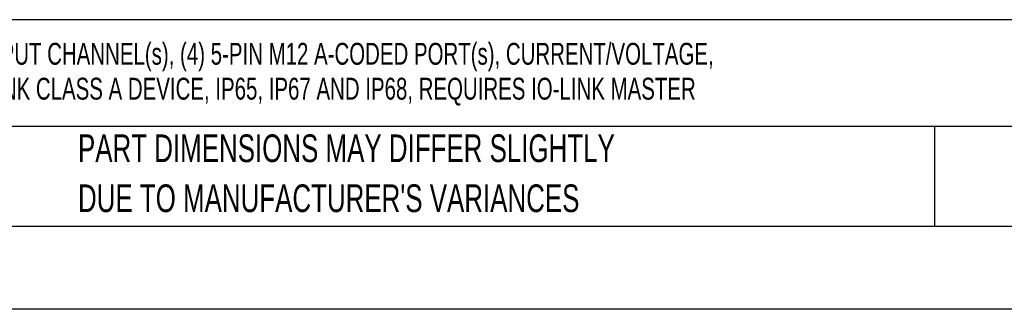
# Model space of a CAD drawing. Header units: millimetres. Extents: x 0 to 699, y 0 to 540.
# Tile 2 of 10: x 127 to 315, y 0 to 55. Entities that reach past the tile are written whole.
import ezdxf

# ---------------------------------------------------------------- set-up
doc = ezdxf.new("R2010")
doc.units = ezdxf.units.MM
doc.header["$LTSCALE"] = 2.5
doc.linetypes.add('CENTERX2', pattern=[20.32, 12.7, -2.54, 2.54, -2.54])
doc.layers.add('TEXT', color=140, linetype='Continuous', lineweight=25)
doc.styles.add('SLDTEXTSTYLE0', font='TXT', dxfattribs={"width": 0.7})

# ---------------------------------------------------------------- blocks, each defined once
blk = doc.blocks.new('SW_NOTE_0')
at = {"layer": 'TEXT', "color": 0, "linetype": 'CENTERX2', "lineweight": 18, "char_height": 4.175, "attachment_point": 1, "style": 'SLDTEXTSTYLE0'}
for s, insert in [('MURRELEKTRONIK IO-LINK HUB, UP TO (4) ANALOG INPUT CHANNEL(s), (4) 5-PIN M12 A-CODED PORT(s), CURRENT/VOLTAGE,', (0, 5.38)), ('24-BIT, IO-LINK V1.1.2 (COMPATIBLE WITH V1.1.3), IO-LINK CLASS A DEVICE, IP65, IP67 AND IP68, REQUIRES IO-LINK MASTER', (0, -1.29))]:
    blk.add_mtext(s, dxfattribs=dict(at, insert=insert))
blk = doc.blocks.new('SW_NOTE_0_3')
at = {"layer": 'TEXT', "color": 0, "linetype": 'CENTERX2', "lineweight": 18, "char_height": 5.2917, "attachment_point": 1, "style": 'SLDTEXTSTYLE0'}
for s, insert in [('PART DIMENSIONS MAY DIFFER SLIGHTLY', (0, 6.82)), ("DUE TO MANUFACTURER'S VARIANCES", (0, -2.73))]:
    blk.add_mtext(s, dxfattribs=dict(at, insert=insert))

msp = doc.modelspace()

# ---------------------------------------------------------------- linework, layer by layer
at = {"color": 7, "linetype": 'Continuous'}
msp.add_line((698.506, 0.007), (0.006, 0.007), dxfattribs=at)
at = {"layer": 'TEXT'}
for p, q in [((682.625, 55.315), (15.875, 55.315)), ((682.625, 34.925), (15.875, 34.925)), ((301.616, 34.925), (301.616, 15.875)), ((15.875, 15.875), (682.625, 15.875))]:
    msp.add_line(p, q, dxfattribs=at)

# ---------------------------------------------------------------- block references
at = {"layer": 'TEXT', "linetype": 'CENTERX2', "lineweight": 18}
for name, p in [('SW_NOTE_0', (19.643, 45.518)), ('SW_NOTE_0_3', (137.798, 26.589))]:
    msp.add_blockref(name, p, dxfattribs=at)

doc.saveas('drawing.dxf')
